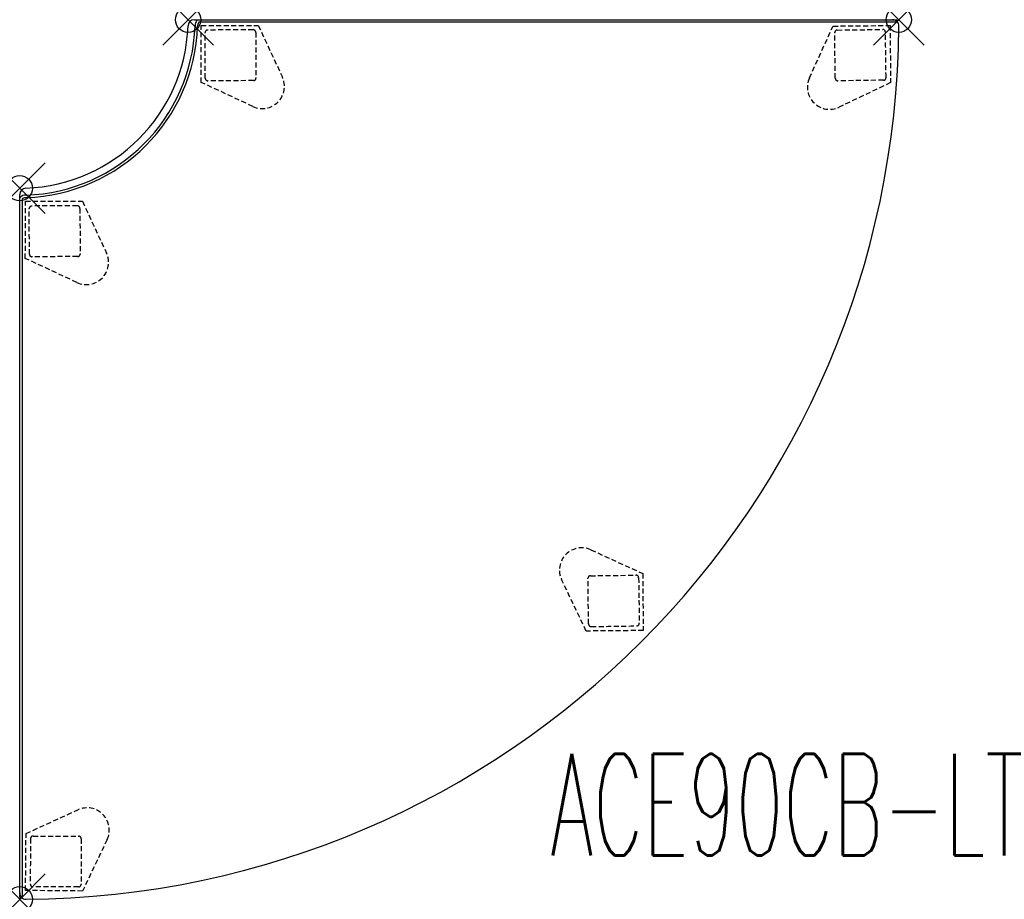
# Model space of a CAD drawing. Header units: inches. Extents: x -6.6 to 32.2, y -34.6 to 0.
import ezdxf
from ezdxf.enums import TextEntityAlignment as Align

# ---------------------------------------------------------------- set-up
doc = ezdxf.new("R2010")
doc.units = ezdxf.units.IN
doc.header["$LTSCALE"] = 0.03937
doc.header["$MEASUREMENT"] = 0
doc.header["$PDMODE"] = 35
doc.header["$PDSIZE"] = 1
doc.linetypes.add('DASHED', pattern=[0.75, 0.5, -0.25])
doc.layers.add('A-FURN-P-SEAT', color=2, linetype='Continuous')
doc.layers.add('A-FURN-P-SEAT-TN', color=2, linetype='Continuous')
doc.styles.add('0', font='TXT.shx')

msp = doc.modelspace()

# ---------------------------------------------------------------- linework, layer by layer
at = {"layer": 'A-FURN-P-SEAT'}
for p, q in [((0.246, 0), (27.76, 0)), ((0.374, -0.001), (27.915, 0)), ((27.911, -0.1), (0.417, -0.1)), ((-6.637, -34.397), (-6.637, -6.884)), ((-6.637, -34.553), (-6.637, -7.011)), ((-6.537, -7.054), (-6.537, -34.548))]:
    msp.add_line(p, q, dxfattribs=at)
at = {"layer": 'A-FURN-P-SEAT', "linetype": 'DASHED', "ltscale": 10}
for p, q in [((0.515, -0.223), (2.764, -0.222)), ((0.517, -2.471), (0.515, -0.223)), ((2.764, -0.222), (3.714, -2.257)), ((24.486, -2.294), (25.418, -0.25)), ((25.418, -0.25), (27.666, -0.229)), ((25.582, -0.408), (27.38, -0.384)), ((27.666, -0.229), (27.686, -2.478)), ((0.677, -2.308), (0.668, -0.509)), ((2.666, -0.499), (2.675, -2.299)), ((25.507, -2.309), (25.483, -0.51)), ((2.553, -3.419), (0.517, -2.471)), ((2.577, -2.399), (0.777, -2.408)), ((27.407, -2.383), (25.608, -2.407)), ((27.686, -2.478), (25.659, -3.445)), ((-6.416, -9.401), (-6.415, -7.153)), ((-6.415, -7.153), (-4.166, -7.154)), ((-4.166, -7.154), (-3.218, -9.19)), ((-6.255, -9.238), (-6.263, -7.44)), ((-4.264, -7.432), (-4.257, -9.231)), ((-4.381, -10.352), (-6.416, -9.401)), ((-4.356, -9.331), (-6.155, -9.338)), ((15.872, -20.883), (17.916, -21.814)), ((15.688, -24.082), (14.72, -22.055)), ((15.783, -23.803), (15.759, -22.004)), ((15.857, -21.904), (17.656, -21.879)), ((17.757, -21.979), (17.781, -23.777)), ((17.916, -21.814), (17.936, -24.062)), ((17.936, -24.062), (15.688, -24.082)), ((-6.388, -32.055), (-4.344, -31.124)), ((-6.408, -34.303), (-6.388, -32.055)), ((-6.111, -32.155), (-4.312, -32.163)), ((-4.213, -32.263), (-4.221, -34.062)), ((-3.192, -32.296), (-4.16, -34.323)), ((-4.16, -34.323), (-6.408, -34.303)), ((-4.322, -34.161), (-6.12, -34.153))]:
    msp.add_line(p, q, dxfattribs=at)
at = {"layer": 'A-FURN-P-SEAT'}
for centre, radius, start, end in [((0.246, -0.25), 0.25, 90, 177.92), ((-6.637, 0), 6.638, 272.0799, 357.92), ((-6.637, 0), 34.648, 270.4134, 359.5836), ((-6.625, -0.012), 6.903, 271.9737, 358.01), ((-6.624, -0.013), 7.001, 271.9536, 358.0464), ((0.677, -0.252), 0.404, 169.3518, 180.0214), ((0.575, -0.22), 0.298, 132.4984, 171.6661), ((0.69, -0.254), 0.318, 169.4017, 179.6984), ((0.62, -0.239), 0.246, 145.4684, 169.6276), ((27.76, -0.25), 0.25, 359.5836, 90), ((27.911, -0.05), 0.05, 269.9715, 84.8382), ((-6.387, -6.884), 0.25, 92.0812, 179.9987), ((-6.41, -7.227), 0.313, 99.3009, 136.5346), ((-6.385, -7.316), 0.406, 90.2822, 100.6359), ((-6.398, -7.257), 0.246, 100.3715, 124.5529), ((-6.384, -7.327), 0.318, 90.3016, 100.5983), ((-6.389, -34.399), 0.248, 179.5866, 270.4134), ((-6.587, -34.548), 0.05, 185.3105, 359.8797)]:
    msp.add_arc(centre, radius, start, end, dxfattribs=at)
at = {"layer": 'A-FURN-P-SEAT', "linetype": 'DASHED', "ltscale": 10}
for centre, radius, start, end in [((27.381, -0.485), 0.1, 1.0506, 90.5127), ((0.768, -0.509), 0.1, 90.5684, 180.0305), ((2.581, -183.274), 182.874, 90.00494, 90.56837), ((2.566, -0.5), 0.1, 0.4025, 90.4806), ((25.584, -0.509), 0.1, 90.6341, 180.5842), ((-155.361, -3.836), 182.874, 0.48715, 1.05058), ((0.777, -2.307), 0.1, 180.1519, 270.102), ((2.922, -2.627), 0.874, 245.0328, 25.0295), ((2.576, -2.299), 0.0993, 270.2564, 0.2866), ((25.282, -2.656), 0.874, 155.515, 295.5117), ((25.607, -2.308), 0.0993, 180.7386, 270.7688), ((27.406, -2.283), 0.1, 270.8847, 0.9628), ((-6.162, -7.44), 0.1, 90.5099, 179.972), ((-4.536, -190.206), 182.874, 89.94645, 90.50988), ((-4.364, -7.432), 0.1, 0.344, 90.4221), ((-6.155, -9.238), 0.1, 180.0934, 270.0435), ((-4.011, -9.559), 0.874, 244.9743, 24.971), ((-4.356, -9.231), 0.0993, 270.1979, 0.2281), ((15.509, -21.678), 0.874, 65.515, 205.5117), ((15.858, -22.003), 0.0993, 90.7386, 180.7688), ((17.657, -21.98), 0.1, 0.6341, 90.5842), ((15.883, -23.802), 0.1, 180.8847, 270.9628), ((14.33, 158.965), 182.874, 270.48715, 271.05058), ((17.681, -23.778), 0.1, 271.0506, 0.5127), ((-3.981, -31.92), 0.874, 334.4921, 114.4888), ((-6.111, -32.255), 0.1, 89.8618, 179.9398), ((-4.312, -32.262), 0.0993, 359.7157, 89.7459), ((176.654, -33.965), 182.874, 179.46421, 180.02764), ((-6.119, -34.053), 0.1, 180.0276, 269.4898), ((-4.321, -34.061), 0.1, 269.6112, 359.5612)]:
    msp.add_arc(centre, radius, start, end, dxfattribs=at)
at = {"layer": 'A-FURN-P-SEAT'}
for p in [(0, 0), (28.01, 0), (-6.638, -6.638), (-6.638, -34.648)]:
    msp.add_point(p, dxfattribs=at)

# ---------------------------------------------------------------- texts
at = {"layer": 'A-FURN-P-SEAT-TN', "style": '0', "width": 0.55}
msp.add_text('ACE90CB-LT', height=4, dxfattribs=at).set_placement((23.664, -34.119), align=Align.BOTTOM_CENTER)

doc.saveas('drawing.dxf')
